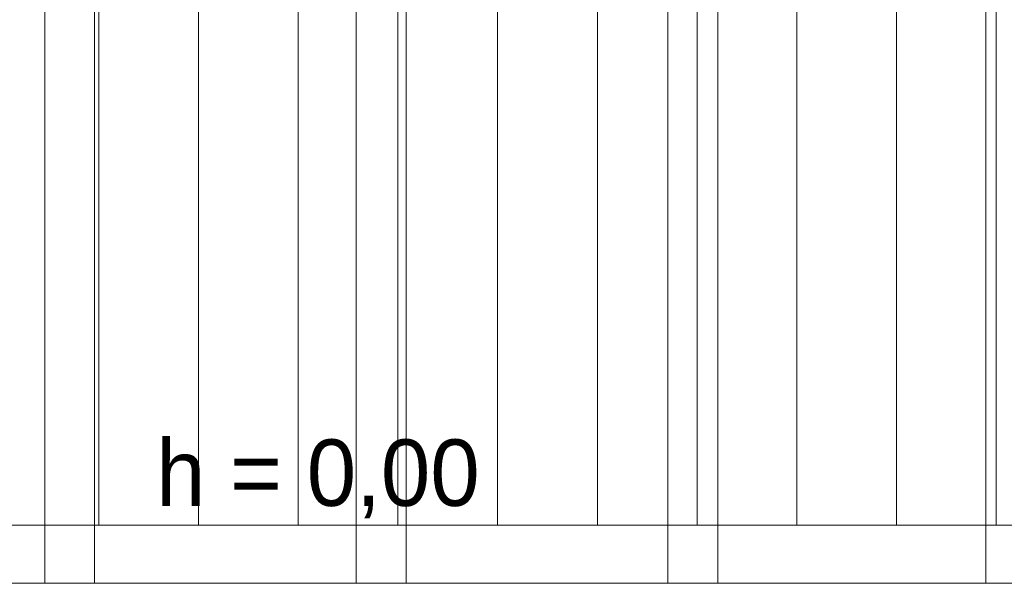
# Model space of a CAD drawing. Extents: x -528673 to -426178, y 23200 to 131944.
# Tile 65 of 87: x -489850 to -487480, y 120365 to 121722. Entities that reach past the tile are written whole.
import ezdxf

# ---------------------------------------------------------------- set-up
doc = ezdxf.new("R2010")
doc.units = 0
doc.header["$MEASUREMENT"] = 0
for name, color, linetype, lineweight in [('Arch wykończenie_Nr_Pióra__25', 252, 'Continuous', 15), ('INWENT KONST. DREWNIANA_Nr_Pióra__102', 252, 'Continuous', 9), ('INWENT KONST. DREWNIANA_Nr_Pióra__21', 252, 'Continuous', 9), ('INWENT WYMIARY_Nr_Pióra__21', 252, 'Continuous', 9)]:
    doc.layers.add(name, color=color, linetype=linetype, lineweight=lineweight)
doc.styles.add('GENERATED_STYLE_1', font='txt')

msp = doc.modelspace()

# ---------------------------------------------------------------- hatches: boundary and pattern name
at = {"layer": 'Arch wykończenie_Nr_Pióra__25', "linetype": 'Continuous', "lineweight": 15}
h = msp.add_hatch(dxfattribs=at)
h.set_pattern_fill('Plywood', color=252, style=0, pattern_type=2)
h.set_pattern_definition([(-90, (-481500.19, 124529.54), (240, 0), [])])
h.paths.add_polyline_path([(-487980.2, 128534.5), (-487310.2, 128534.5), (-487310.2, 128484.5), (-485380.2, 128484.5), (-485380.2, 128554.5), (-483250.2, 128554.5), (-483250.2, 126644.5), (-483500.2, 126644.5), (-483500.2, 126504.5), (-472280.2, 126504.5), (-472280.2, 120504.5), (-490720.2, 120504.5), (-490720.2, 122184.5), (-490460.2, 122184.5), (-490460.2, 122314.5), (-490720.2, 122314.5), (-490720.2, 124694.5), (-490460.2, 124694.5), (-490460.2, 124824.5), (-490720.2, 124824.5), (-490720.2, 126504.5), (-487730.2, 126504.5), (-487730.2, 126644.5), (-487980.2, 126644.5)], flags=0)
h.paths.add_polyline_path([(-486805.2, 127974.5), (-486805.2, 128364.5), (-486345.2, 128364.5), (-486345.2, 127974.5)], flags=0)
h.paths.add_polyline_path([(-487530.2, 124694.5), (-487400.2, 124694.5), (-487400.2, 124824.5), (-487530.2, 124824.5)], flags=0)

# ---------------------------------------------------------------- linework, layer by layer
at = {"layer": 'Arch wykończenie_Nr_Pióra__25', "color": 252, "linetype": 'Continuous', "lineweight": 15, "flags": 128}
msp.add_lwpolyline([(-487980.2, 128534.5), (-487310.2, 128534.5), (-487310.2, 128484.5), (-485380.2, 128484.5), (-485380.2, 128554.5), (-483250.2, 128554.5), (-483250.2, 126644.5), (-483500.2, 126644.5), (-483500.2, 126504.5), (-472280.2, 126504.5), (-472280.2, 120504.5), (-490720.2, 120504.5), (-490720.2, 122184.5), (-490460.2, 122184.5), (-490460.2, 122314.5), (-490720.2, 122314.5), (-490720.2, 124694.5), (-490460.2, 124694.5), (-490460.2, 124824.5), (-490720.2, 124824.5), (-490720.2, 126504.5), (-487730.2, 126504.5), (-487730.2, 126644.5), (-487980.2, 126644.5)], close=True, dxfattribs=at)
at = {"layer": 'INWENT KONST. DREWNIANA_Nr_Pióra__102', "color": 252, "linetype": 'Continuous', "lineweight": 15}
for p, q in [((-489790.2, 123504.5), (-489790.2, 120364.5)), ((-489670.2, 123504.5), (-489670.2, 120364.5)), ((-489040.2, 123504.5), (-489040.2, 120364.5)), ((-488920.2, 123504.5), (-488920.2, 120364.5)), ((-488290.2, 123504.5), (-488290.2, 120364.5)), ((-488170.2, 123504.5), (-488170.2, 120364.5)), ((-487525.2, 123504.5), (-487525.2, 120364.5))]:
    msp.add_line(p, q, dxfattribs=at)
at = {"layer": 'INWENT KONST. DREWNIANA_Nr_Pióra__21', "color": 252, "linetype": 'Continuous', "lineweight": 15}
for p, q in [((-472280.2, 120504.5), (-490720.2, 120504.5)), ((-472280.2, 120364.5), (-490720.2, 120364.5))]:
    msp.add_line(p, q, dxfattribs=at)

# ---------------------------------------------------------------- texts
at = {"layer": 'INWENT WYMIARY_Nr_Pióra__21', "color": 252, "linetype": 'Continuous', "lineweight": 15, "insert": (-489132.7, 120521.2), "char_height": 160, "attachment_point": 8, "style": 'GENERATED_STYLE_1'}
msp.add_mtext('{h = 0,00}', dxfattribs=at)

doc.saveas('drawing.dxf')
